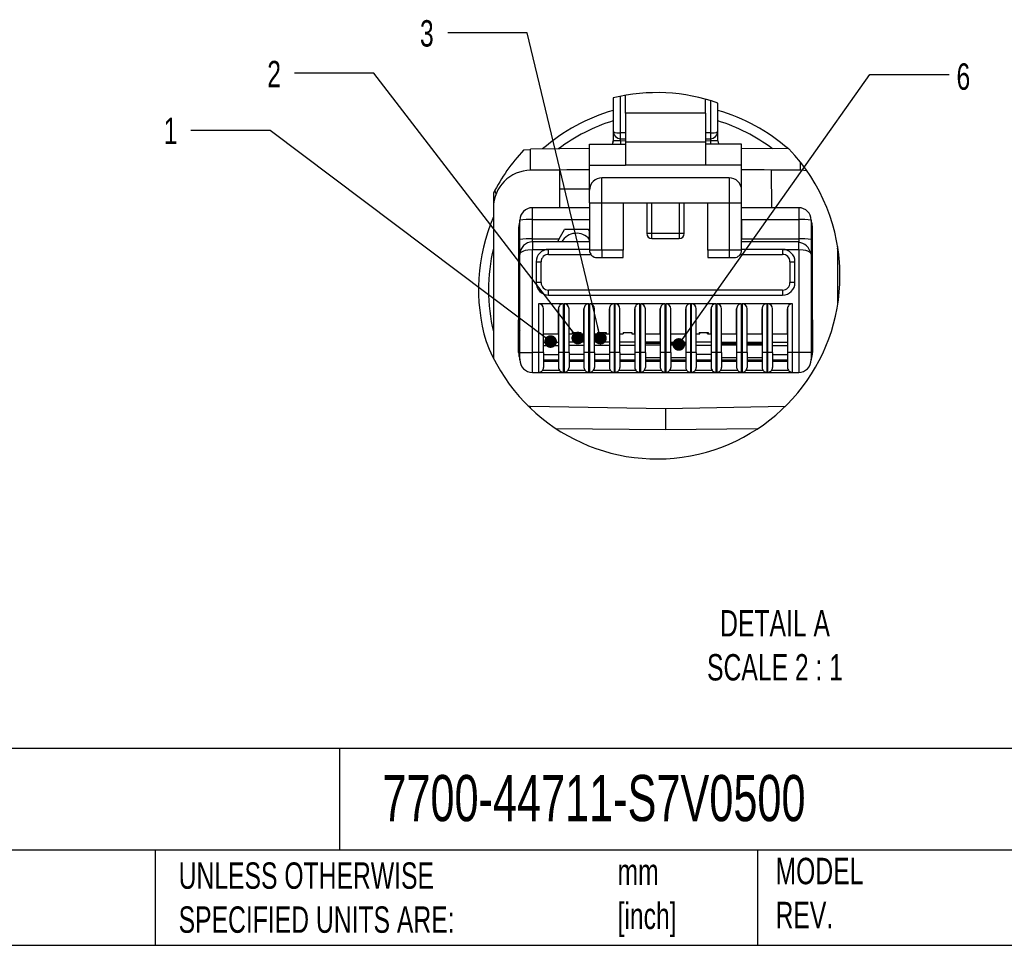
# Model space of a CAD drawing. Header units: millimetres. Extents: x 6 to 273, y 6 to 210.
# Tile 2 of 5: x 130 to 209, y 6 to 81. Entities that reach past the tile are written whole.
import ezdxf

# ---------------------------------------------------------------- set-up
doc = ezdxf.new("R2010")
doc.units = ezdxf.units.MM
doc.linetypes.add('SLD-Solid', pattern=[0])
doc.layers.add('SLD-DEFPOINTS', color=7, linetype='Continuous')
doc.layers.add('TEXT', color=140, linetype='SLD-Solid', lineweight=25)
doc.styles.add('SLDTEXTSTYLE0', font='TXT', dxfattribs={"width": 0.7})
doc.dimstyles.new('SLDDIMSTYLE5', dxfattribs={"dimtxt": 0.18, "dimasz": 1.016, "dimexe": 0, "dimexo": 0.0625, "dimgap": 0, "dimtad": 0, "dimtih": 1, "dimtoh": 1, "dimdec": 0, "dimrnd": 1e-09, "dimzin": 0, "dimdsep": 46, "dimtxsty": 'Standard', "dimblk1": 'DOT', "dimblk2": 'DOT', "dimsah": 1, "dimcen": 0.09, "dimadec": 0, "dimazin": 0, "dimtfac": 1.016, "dimtdec": 0, "dimtofl": 0, "dimtmove": 0, "dimatfit": 3, "dimldrblk": 'DOT', "dimfxl": 0, "dimfrac": 2, "dimtolj": 1, "dimtzin": 0, "dimarcsym": 0})

# ---------------------------------------------------------------- blocks, each defined once
blk = doc.blocks.new('_Dot')
at = {"color": 0, "linetype": 'ByBlock', "lineweight": -2}
blk.add_line((-0.5, 0), (-1, 0), dxfattribs=at)
at = {"color": 0, "linetype": 'ByBlock', "const_width": 0.5}
blk.add_lwpolyline([(-0.25, 0, 1), (0.25, 0, 1)], format="xyb", close=True, dxfattribs=at)

msp = doc.modelspace()

# ---------------------------------------------------------------- linework, layer by layer
for p, q in [((177.714, 74.283), (177.714, 71.579)), ((178.309, 71.48), (178.309, 74.416)), ((178.714, 73.058), (178.714, 74.492)), ((185.114, 73.058), (185.114, 74.182)), ((185.519, 74.064), (185.519, 71.48)), ((186.114, 71.579), (186.114, 73.868)), ((185.114, 73.058), (178.714, 73.058)), ((178.714, 73.058), (178.714, 70.744)), ((185.114, 73.058), (185.114, 70.744)), ((177.714, 71.579), (177.714, 70.841)), ((178.714, 71.478), (178.309, 71.48)), ((185.519, 71.48), (185.114, 71.478)), ((186.114, 70.841), (186.114, 71.579)), ((175.814, 70.563), (178.714, 70.563)), ((175.814, 68.903), (175.814, 70.563)), ((177.714, 70.841), (177.668, 70.613)), ((177.69, 70.718), (177.714, 70.839)), ((178.309, 70.834), (178.309, 71.013)), ((178.309, 71.013), (178.714, 71.011)), ((178.714, 70.823), (178.309, 70.834)), ((185.114, 70.744), (178.714, 70.744)), ((178.714, 70.744), (178.714, 68.903)), ((185.114, 71.011), (185.519, 71.013)), ((185.519, 70.834), (185.114, 70.816)), ((185.114, 70.744), (185.114, 68.903)), ((188.014, 70.563), (185.114, 70.563)), ((185.519, 71.013), (185.519, 70.834)), ((188.014, 68.903), (188.014, 70.563)), ((171.086, 70.124), (170.535, 70.094)), ((175.814, 70.227), (171.086, 70.183)), ((171.086, 70.067), (171.086, 70.183)), ((171.086, 68.483), (171.086, 70.067)), ((191.813, 70.192), (188.014, 70.227)), ((175.814, 68.903), (178.714, 68.903)), ((175.814, 66.883), (175.814, 68.903)), ((185.114, 68.903), (178.714, 68.903)), ((188.014, 68.903), (185.114, 68.903)), ((188.014, 66.883), (188.014, 68.903)), ((192.742, 68.483), (192.742, 69.126)), ((173.414, 68.505), (171.086, 68.483)), ((173.414, 68.505), (173.414, 66.983)), ((190.442, 65.483), (190.414, 68.505)), ((192.742, 68.483), (190.414, 68.505)), ((193.261, 68.427), (192.742, 68.483)), ((176.814, 65.883), (176.814, 67.883)), ((187.014, 67.883), (176.814, 67.883)), ((187.014, 67.883), (187.014, 65.883)), ((168.114, 66.642), (168.114, 65.483)), ((168.324, 66.586), (168.226, 66.859)), ((173.428, 66.983), (173.414, 66.983)), ((173.442, 65.483), (173.428, 66.983)), ((173.428, 66.983), (175.814, 66.983)), ((175.814, 65.883), (175.814, 66.883)), ((188.014, 65.883), (188.014, 66.883)), ((175.814, 65.883), (176.814, 65.883)), ((175.814, 65.883), (175.814, 62.083)), ((176.814, 62.083), (176.814, 65.883)), ((176.814, 65.883), (178.514, 65.883)), ((178.514, 65.883), (180.814, 65.883)), ((178.514, 65.883), (178.514, 62.083)), ((180.414, 65.883), (180.414, 63.403)), ((180.814, 65.883), (183.014, 65.883)), ((180.814, 63.403), (180.814, 65.883)), ((183.014, 65.883), (185.314, 65.883)), ((183.014, 65.883), (183.014, 63.403)), ((183.414, 63.403), (183.414, 65.883)), ((185.314, 65.883), (187.014, 65.883)), ((185.314, 62.083), (185.314, 65.883)), ((187.014, 65.883), (188.014, 65.883)), ((187.014, 65.883), (187.014, 62.083)), ((188.014, 62.083), (188.014, 65.883)), ((168.114, 65.483), (168.114, 53.41)), ((175.814, 65.483), (171.234, 65.483)), ((171.234, 64.536), (171.234, 65.483)), ((192.594, 65.483), (188.014, 65.483)), ((192.594, 65.483), (192.594, 64.536)), ((170.234, 62.937), (170.234, 64.483)), ((171.234, 62.99), (171.234, 64.536)), ((171.234, 64.536), (175.814, 64.536)), ((175.814, 64.536), (175.814, 63.582)), ((188.014, 64.536), (192.594, 64.536)), ((188.014, 64.536), (188.014, 62.99)), ((192.594, 64.536), (192.594, 62.99)), ((193.594, 64.483), (193.594, 62.937)), ((170.134, 63.883), (170.134, 56.483)), ((170.134, 63.883), (170.234, 63.883)), ((173.392, 62.99), (173.821, 63.733)), ((175.726, 63.733), (173.821, 63.733)), ((175.814, 63.582), (175.726, 63.733)), ((175.814, 62.944), (175.814, 63.582)), ((180.814, 63.403), (180.414, 63.403)), ((180.814, 63.003), (180.814, 63.403)), ((183.014, 63.403), (180.814, 63.403)), ((183.014, 63.403), (183.014, 63.003)), ((183.414, 63.403), (183.014, 63.403)), ((193.594, 63.883), (193.694, 63.883)), ((193.694, 56.483), (193.694, 63.883)), ((170.234, 61.743), (170.234, 62.937)), ((171.234, 62.743), (171.234, 62.99)), ((171.234, 62.99), (173.392, 62.99)), ((175.814, 62.743), (171.234, 62.743)), ((175.814, 62.743), (175.814, 62.944)), ((180.814, 63.003), (183.014, 63.003)), ((188.014, 62.99), (192.594, 62.99)), ((192.594, 62.743), (188.014, 62.743)), ((192.594, 62.99), (192.594, 62.743)), ((192.594, 62.699), (192.594, 62.743)), ((193.594, 62.937), (193.594, 61.743)), ((170.234, 53.883), (170.234, 61.743)), ((171.234, 53.883), (171.234, 62.143)), ((171.234, 62.143), (172.534, 62.143)), ((172.534, 61.743), (172.534, 62.143)), ((175.814, 62.143), (172.534, 62.143)), ((172.534, 61.743), (175.919, 61.743)), ((176.814, 62.083), (175.814, 62.083)), ((178.514, 62.083), (176.814, 62.083)), ((176.814, 62.083), (176.814, 61.483)), ((178.514, 61.483), (178.514, 62.083)), ((187.014, 62.083), (185.314, 62.083)), ((185.314, 62.083), (185.314, 61.483)), ((188.014, 62.083), (187.014, 62.083)), ((187.014, 62.083), (187.014, 61.483)), ((187.908, 61.743), (191.294, 61.743)), ((191.294, 62.143), (188.014, 62.143)), ((191.294, 62.143), (191.294, 61.743)), ((191.294, 62.143), (192.594, 62.143)), ((192.594, 62.143), (192.594, 53.883)), ((193.571, 61.821), (193.594, 61.743)), ((193.594, 61.743), (193.594, 53.883)), ((195.714, 62.369), (195.714, 57.683)), ((195.8, 61.757), (195.714, 62.23)), ((171.534, 61.143), (171.534, 59.483)), ((171.534, 61.143), (171.934, 61.143)), ((171.934, 59.483), (171.934, 61.143)), ((176.414, 61.483), (176.814, 61.483)), ((176.814, 61.483), (178.514, 61.483)), ((185.314, 61.483), (187.014, 61.483)), ((187.014, 61.483), (187.414, 61.483)), ((191.894, 61.143), (191.894, 59.483)), ((191.894, 61.143), (192.294, 61.143)), ((192.294, 59.483), (192.294, 61.143)), ((171.934, 59.483), (171.534, 59.483)), ((192.294, 59.483), (191.894, 59.483)), ((191.294, 58.883), (172.534, 58.883)), ((172.534, 58.483), (172.534, 58.883)), ((172.534, 58.483), (191.294, 58.483)), ((191.294, 58.883), (191.294, 58.483)), ((173.734, 57.783), (171.734, 57.783)), ((171.734, 57.783), (171.734, 53.883)), ((173.734, 53.883), (173.734, 57.783)), ((175.774, 57.783), (173.774, 57.783)), ((173.774, 57.783), (173.774, 53.883)), ((175.774, 53.883), (175.774, 57.783)), ((177.814, 57.783), (175.814, 57.783)), ((175.814, 57.783), (175.814, 53.883)), ((177.814, 53.883), (177.814, 57.783)), ((179.854, 57.783), (177.854, 57.783)), ((177.854, 57.783), (177.854, 53.883)), ((179.854, 53.883), (179.854, 57.783)), ((181.894, 57.783), (179.894, 57.783)), ((179.894, 57.783), (179.894, 53.883)), ((181.894, 53.883), (181.894, 57.783)), ((183.934, 57.783), (181.934, 57.783)), ((181.934, 57.783), (181.934, 53.883)), ((183.934, 53.883), (183.934, 57.783)), ((185.974, 57.783), (183.974, 57.783)), ((183.974, 57.783), (183.974, 53.883)), ((185.974, 53.883), (185.974, 57.783)), ((188.014, 57.783), (186.014, 57.783)), ((186.014, 57.783), (186.014, 53.883)), ((188.014, 53.883), (188.014, 57.783)), ((190.054, 57.783), (188.054, 57.783)), ((188.054, 57.783), (188.054, 53.883)), ((190.054, 53.883), (190.054, 57.783)), ((192.094, 57.783), (190.094, 57.783)), ((190.094, 57.783), (190.094, 53.883)), ((192.094, 53.883), (192.094, 57.783)), ((172.134, 55.383), (172.134, 57.383)), ((172.134, 53.883), (172.134, 57.383)), ((173.334, 55.383), (173.334, 57.383)), ((173.334, 57.383), (173.334, 53.883)), ((174.174, 55.383), (174.174, 57.383)), ((174.174, 53.883), (174.174, 57.383)), ((175.374, 57.383), (175.374, 53.883)), ((175.374, 55.383), (175.374, 57.383)), ((176.214, 55.383), (176.214, 57.383)), ((176.214, 53.883), (176.214, 57.383)), ((177.414, 55.383), (177.414, 57.383)), ((177.414, 57.383), (177.414, 53.883)), ((178.254, 55.383), (178.254, 57.383)), ((178.254, 53.883), (178.254, 57.383)), ((179.454, 55.383), (179.454, 57.383)), ((179.454, 57.383), (179.454, 53.883)), ((180.294, 55.383), (180.294, 57.383)), ((180.294, 53.883), (180.294, 57.383)), ((181.494, 55.383), (181.494, 57.383)), ((181.494, 57.383), (181.494, 53.883)), ((182.334, 55.383), (182.334, 57.383)), ((182.334, 53.883), (182.334, 57.383)), ((183.534, 55.383), (183.534, 57.383)), ((183.534, 57.383), (183.534, 53.883)), ((184.374, 55.383), (184.374, 57.383)), ((184.374, 53.883), (184.374, 57.383)), ((185.574, 55.383), (185.574, 57.383)), ((185.574, 57.383), (185.574, 53.883)), ((186.414, 55.383), (186.414, 57.383)), ((186.414, 53.883), (186.414, 57.383)), ((187.614, 55.383), (187.614, 57.383)), ((187.614, 57.383), (187.614, 53.883)), ((188.454, 55.383), (188.454, 57.383)), ((188.454, 53.883), (188.454, 57.383)), ((189.654, 55.383), (189.654, 57.383)), ((189.654, 57.383), (189.654, 53.883)), ((190.494, 55.383), (190.494, 57.383)), ((190.494, 53.883), (190.494, 57.383)), ((191.694, 55.383), (191.694, 57.383)), ((191.694, 57.383), (191.694, 53.883)), ((170.134, 55.883), (170.134, 56.483)), ((170.234, 56.483), (170.134, 56.483)), ((193.694, 56.483), (193.594, 56.483)), ((193.694, 56.483), (193.694, 55.883)), ((170.134, 53.883), (170.134, 55.883)), ((172.134, 55.383), (173.334, 55.383)), ((174.174, 55.383), (174.424, 55.383)), ((174.424, 55.483), (175.124, 55.483)), ((174.424, 55.483), (174.424, 55.383)), ((175.124, 55.483), (175.124, 55.383)), ((175.124, 55.383), (175.374, 55.383)), ((176.214, 55.383), (176.464, 55.383)), ((176.464, 55.483), (177.164, 55.483)), ((176.464, 55.483), (176.464, 55.383)), ((176.464, 55.383), (176.514, 55.383)), ((176.514, 55.383), (176.514, 55.483)), ((177.114, 55.383), (177.114, 55.483)), ((177.114, 55.383), (177.164, 55.383)), ((177.164, 55.483), (177.164, 55.383)), ((177.164, 55.383), (177.414, 55.383)), ((178.254, 55.383), (178.504, 55.383)), ((178.504, 55.483), (179.204, 55.483)), ((178.504, 55.483), (178.504, 55.383)), ((179.204, 55.483), (179.204, 55.383)), ((179.204, 55.383), (179.454, 55.383)), ((180.294, 55.383), (181.494, 55.383)), ((182.334, 55.383), (183.534, 55.383)), ((184.374, 55.383), (184.624, 55.383)), ((184.624, 55.483), (185.324, 55.483)), ((184.624, 55.483), (184.624, 55.383)), ((184.624, 55.383), (184.674, 55.383)), ((184.674, 55.383), (184.674, 55.483)), ((185.274, 55.383), (185.274, 55.483)), ((185.274, 55.383), (185.324, 55.383)), ((185.324, 55.483), (185.324, 55.383)), ((185.324, 55.383), (185.574, 55.383)), ((186.414, 55.383), (187.614, 55.383)), ((188.454, 55.383), (189.654, 55.383)), ((190.494, 55.383), (191.694, 55.383)), ((193.694, 55.883), (193.694, 53.883)), ((172.134, 54.703), (173.334, 54.703)), ((175.374, 54.703), (174.174, 54.703)), ((177.414, 54.703), (176.214, 54.703)), ((179.454, 54.703), (178.254, 54.703)), ((181.494, 54.703), (180.294, 54.703)), ((181.494, 54.594), (180.294, 54.594)), ((182.334, 54.703), (183.534, 54.703)), ((182.334, 54.594), (183.534, 54.594)), ((185.574, 54.703), (184.374, 54.703)), ((186.414, 54.703), (187.614, 54.703)), ((186.414, 54.594), (187.614, 54.594)), ((188.454, 54.703), (189.654, 54.703)), ((188.454, 54.594), (189.654, 54.594)), ((190.494, 54.703), (191.694, 54.703)), ((170.234, 53.883), (171.234, 53.883)), ((170.234, 53.283), (170.234, 53.883)), ((171.734, 53.883), (171.234, 53.883)), ((171.234, 52.283), (171.234, 53.883)), ((171.734, 53.883), (171.734, 52.283)), ((172.134, 53.883), (171.734, 53.883)), ((172.134, 54.433), (173.334, 54.433)), ((172.134, 53.883), (172.134, 52.683)), ((172.134, 53.703), (173.334, 53.703)), ((173.734, 53.883), (173.334, 53.883)), ((173.334, 53.883), (173.334, 52.683)), ((173.774, 53.883), (173.734, 53.883)), ((173.734, 52.283), (173.734, 53.883)), ((174.174, 53.883), (173.774, 53.883)), ((173.774, 53.883), (173.774, 52.283)), ((175.374, 54.433), (174.174, 54.433)), ((174.174, 53.883), (174.174, 52.683)), ((175.374, 53.703), (174.174, 53.703)), ((175.774, 53.883), (175.374, 53.883)), ((175.374, 53.883), (175.374, 52.683)), ((175.814, 53.883), (175.774, 53.883)), ((175.774, 52.283), (175.774, 53.883)), ((176.214, 53.883), (175.814, 53.883)), ((175.814, 53.883), (175.814, 52.283)), ((177.414, 54.433), (176.214, 54.433)), ((176.214, 53.883), (176.214, 52.683)), ((177.414, 53.703), (176.214, 53.703)), ((177.814, 53.883), (177.414, 53.883)), ((177.414, 53.883), (177.414, 52.683)), ((177.854, 53.883), (177.814, 53.883)), ((177.814, 52.283), (177.814, 53.883)), ((178.254, 53.883), (177.854, 53.883)), ((177.854, 53.883), (177.854, 52.283)), ((179.454, 54.433), (178.254, 54.433)), ((178.254, 53.883), (178.254, 52.683)), ((179.454, 53.703), (178.254, 53.703)), ((179.854, 53.883), (179.454, 53.883)), ((179.454, 53.883), (179.454, 52.683)), ((179.894, 53.883), (179.854, 53.883)), ((179.854, 52.283), (179.854, 53.883)), ((180.294, 53.883), (179.894, 53.883)), ((179.894, 53.883), (179.894, 52.283)), ((181.494, 54.463), (180.294, 54.463)), ((180.294, 53.883), (180.294, 52.683)), ((181.894, 53.883), (181.494, 53.883)), ((181.494, 53.883), (181.494, 52.683)), ((181.934, 53.883), (181.894, 53.883)), ((181.894, 52.283), (181.894, 53.883)), ((182.334, 53.883), (181.934, 53.883)), ((181.934, 53.883), (181.934, 52.283)), ((183.534, 54.463), (182.334, 54.463)), ((182.334, 53.883), (182.334, 52.683)), ((183.934, 53.883), (183.534, 53.883)), ((183.534, 53.883), (183.534, 52.683)), ((183.974, 53.883), (183.934, 53.883)), ((183.934, 52.283), (183.934, 53.883)), ((184.374, 53.883), (183.974, 53.883)), ((183.974, 53.883), (183.974, 52.283)), ((185.574, 54.433), (184.374, 54.433)), ((184.374, 53.883), (184.374, 52.683)), ((185.574, 53.703), (184.374, 53.703)), ((185.974, 53.883), (185.574, 53.883)), ((185.574, 53.883), (185.574, 52.683)), ((186.014, 53.883), (185.974, 53.883)), ((185.974, 52.283), (185.974, 53.883)), ((186.414, 53.883), (186.014, 53.883)), ((186.014, 53.883), (186.014, 52.283)), ((187.614, 54.463), (186.414, 54.463)), ((186.414, 53.883), (186.414, 52.683)), ((188.014, 53.883), (187.614, 53.883)), ((187.614, 53.883), (187.614, 52.683)), ((188.054, 53.883), (188.014, 53.883)), ((188.014, 52.283), (188.014, 53.883)), ((188.454, 53.883), (188.054, 53.883)), ((188.054, 53.883), (188.054, 52.283)), ((189.654, 54.463), (188.454, 54.463)), ((188.454, 53.883), (188.454, 52.683)), ((190.054, 53.883), (189.654, 53.883)), ((189.654, 53.883), (189.654, 52.683)), ((190.094, 53.883), (190.054, 53.883)), ((190.054, 52.283), (190.054, 53.883)), ((190.494, 53.883), (190.094, 53.883)), ((190.094, 53.883), (190.094, 52.283)), ((190.494, 54.433), (191.694, 54.433)), ((190.494, 53.883), (190.494, 52.683)), ((190.494, 53.703), (191.694, 53.703)), ((192.094, 53.883), (191.694, 53.883)), ((191.694, 53.883), (191.694, 52.683)), ((192.594, 53.883), (192.094, 53.883)), ((192.094, 52.283), (192.094, 53.883)), ((193.594, 53.883), (192.594, 53.883)), ((192.594, 53.883), (192.594, 52.283)), ((193.594, 53.883), (193.594, 53.283)), ((172.134, 53.283), (173.334, 53.283)), ((173.334, 53.14), (172.134, 53.14)), ((174.174, 53.283), (175.374, 53.283)), ((175.374, 53.14), (174.174, 53.14)), ((176.214, 53.283), (177.414, 53.283)), ((177.414, 53.14), (176.214, 53.14)), ((178.254, 53.283), (179.454, 53.283)), ((179.454, 53.14), (178.254, 53.14)), ((181.494, 53.443), (180.294, 53.443)), ((180.294, 53.283), (181.494, 53.283)), ((181.494, 53.14), (180.294, 53.14)), ((183.534, 53.443), (182.334, 53.443)), ((182.334, 53.283), (183.534, 53.283)), ((183.534, 53.14), (182.334, 53.14)), ((184.374, 53.283), (185.574, 53.283)), ((185.574, 53.14), (184.374, 53.14)), ((187.614, 53.443), (186.414, 53.443)), ((186.414, 53.283), (187.614, 53.283)), ((187.614, 53.14), (186.414, 53.14)), ((189.654, 53.443), (188.454, 53.443)), ((188.454, 53.283), (189.654, 53.283)), ((189.654, 53.14), (188.454, 53.14)), ((190.494, 53.283), (191.694, 53.283)), ((191.694, 53.14), (190.494, 53.14)), ((171.234, 52.283), (171.734, 52.283)), ((171.734, 52.283), (173.734, 52.283)), ((173.427, 52.427), (172.041, 52.427)), ((173.734, 52.283), (173.774, 52.283)), ((173.774, 52.283), (175.774, 52.283)), ((175.467, 52.427), (174.081, 52.427)), ((175.774, 52.283), (175.814, 52.283)), ((175.814, 52.283), (177.814, 52.283)), ((177.507, 52.427), (176.121, 52.427)), ((177.814, 52.283), (177.854, 52.283)), ((177.854, 52.283), (179.854, 52.283)), ((179.547, 52.427), (178.161, 52.427)), ((179.854, 52.283), (179.894, 52.283)), ((179.894, 52.283), (181.894, 52.283)), ((181.587, 52.427), (180.201, 52.427)), ((181.894, 52.283), (181.934, 52.283)), ((181.934, 52.283), (183.934, 52.283)), ((183.627, 52.427), (182.241, 52.427)), ((183.934, 52.283), (183.974, 52.283)), ((183.974, 52.283), (185.974, 52.283)), ((185.667, 52.427), (184.281, 52.427)), ((185.974, 52.283), (186.014, 52.283)), ((186.014, 52.283), (188.014, 52.283)), ((187.707, 52.427), (186.321, 52.427)), ((188.014, 52.283), (188.054, 52.283)), ((188.054, 52.283), (190.054, 52.283)), ((189.747, 52.427), (188.361, 52.427)), ((190.054, 52.283), (190.094, 52.283)), ((190.094, 52.283), (192.094, 52.283)), ((191.787, 52.427), (190.401, 52.427)), ((192.094, 52.283), (192.594, 52.283)), ((170.879, 49.604), (171.058, 49.584)), ((171.058, 49.584), (181.914, 49.383)), ((171.058, 49.584), (171.061, 49.427)), ((181.914, 49.383), (191.517, 49.561)), ((181.914, 49.383), (181.914, 47.683)), ((181.914, 47.683), (173.146, 47.764)), ((189.275, 47.751), (181.914, 47.683))]:
    msp.add_line(p, q)
at = {"flags": 128}
for points in [[(178.309, 71.013), (178.309, 71.3), (178.309, 71.48)], [(185.519, 71.48), (185.518, 71.242), (185.519, 71.013)], [(178.309, 70.834), (178.307, 70.612), (178.307, 70.563)], [(185.519, 70.834), (185.52, 70.612), (185.521, 70.563)], [(186.114, 70.841), (186.16, 70.613), (186.192, 70.563)], [(175.814, 68.527), (175.535, 68.524), (175.081, 68.52), (174.562, 68.515), (173.999, 68.51), (173.414, 68.505)], [(190.414, 68.505), (189.829, 68.51), (189.266, 68.515), (188.747, 68.52), (188.292, 68.524), (188.014, 68.527)], [(170.234, 64.44), (170.165, 64.195), (170.134, 63.883)], [(193.694, 63.883), (193.663, 64.195), (193.594, 64.44)], [(171.234, 62.743), (171.234, 62.698), (171.234, 62.567), (171.234, 62.373), (171.234, 62.143)], [(173.392, 62.99), (173.364, 62.941), (173.337, 62.894), (173.312, 62.852), (173.291, 62.815), (173.273, 62.784), (173.26, 62.762), (173.252, 62.748), (173.25, 62.743)], [(192.594, 62.143), (192.594, 62.373), (192.594, 62.567), (192.594, 62.698), (192.594, 62.699)], [(170.234, 61.743), (170.261, 61.836), (170.331, 61.916), (170.542, 62.032), (170.698, 62.081), (170.871, 62.115), (171.234, 62.143)], [(192.594, 62.143), (192.957, 62.115), (193.13, 62.081), (193.286, 62.032), (193.496, 61.916), (193.567, 61.836), (193.571, 61.821)]]:
    msp.add_lwpolyline(points, dxfattribs=at)
for centre, radius, start, end in [((181.914, 58.883), 15, 106.26022, 131.06847), ((181.914, 58.883), 15, 48.93153, 73.73979), ((181.914, 58.883), 14.2, 107.20403, 127.13314), ((181.914, 58.883), 14.2, 52.86686, 72.79597), ((178.182, 72.554), 1.081, 244.32576, 276.71296), ((178.311, 71.611), 0.598, 182.9939, 269.80633), ((185.645, 72.554), 1.081, 263.28635, 295.67493), ((185.517, 71.611), 0.598, 270.18907, 357.01069), ((177.81, 53.435), 17.407, 88.35885, 90.31679), ((186.036, 51.825), 19.016, 89.76607, 91.55829), ((171.114, 65.483), 3, 90.52981, 180.00001), ((176.814, 66.883), 1, 90.00068, 180.00105), ((187.014, 66.883), 1, 0, 89.9993), ((181.736, 58.93), 14.818, 156.82479, 196.39964), ((171.234, 64.483), 1, 90.00002, 179.99996), ((192.594, 64.483), 1, 0.00004, 89.99998), ((170.984, 59.719), 4.823, 87.0366, 98.95519), ((192.843, 59.719), 4.823, 81.04481, 92.9634), ((174.774, 62.083), 1.35, 39.61285, 150.73261), ((180.814, 63.403), 0.4, 180.00001, 269.99998), ((183.014, 63.403), 0.4, 270.00002, 359.99999), ((170.984, 58.173), 4.823, 87.03661, 98.95518), ((171.234, 61.743), 1, 90.00007, 179.99992), ((192.448, 61.55), 1.159, 13.04114, 83.35123), ((192.843, 58.173), 4.823, 81.04482, 92.96339), ((181.914, 58.883), 14.2, 166.36835, 193.63165), ((172.534, 61.143), 1, 90.00002, 179.99998), ((172.534, 61.143), 0.6, 90, 180.00001), ((176.414, 62.083), 0.6, 180, 269.99999), ((187.414, 62.083), 0.6, 270.00001, 360), ((191.294, 61.143), 1, 0.00002, 89.99998), ((191.294, 61.143), 0.6, 359.99999, 90), ((172.534, 59.483), 1, 180.00004, 269.99998), ((172.534, 59.483), 0.6, 180, 270), ((191.294, 59.483), 0.6, 270, 360), ((191.294, 59.483), 1, 270.00002, 359.99996), ((171.734, 57.383), 0.4, 0.00004, 89.99996), ((173.734, 57.383), 0.4, 89.99979, 180.00021), ((173.774, 57.383), 0.4, 0.00011, 89.99982), ((175.774, 57.383), 0.4, 89.99983, 180.00024), ((175.814, 57.383), 0.4, 359.99997, 89.99997), ((177.814, 57.383), 0.4, 89.9998, 180.00026), ((177.854, 57.383), 0.4, 0.00009, 89.99991), ((179.854, 57.383), 0.4, 89.99981, 180.00022), ((179.894, 57.383), 0.4, 0.00005, 89.99992), ((181.894, 57.383), 0.4, 89.99979, 180.00024), ((181.934, 57.383), 0.4, 0.00004, 89.99993), ((183.934, 57.383), 0.4, 89.9998, 180.00024), ((183.974, 57.383), 0.4, 0.00008, 89.99989), ((185.974, 57.383), 0.4, 89.99978, 180.00022), ((186.014, 57.383), 0.4, 359.99997, 89.99997), ((188.014, 57.383), 0.4, 89.99983, 180.00024), ((188.054, 57.383), 0.4, 359.99998, 89.99995), ((190.054, 57.383), 0.4, 89.99986, 180.0002), ((190.094, 57.383), 0.4, 0.00012, 89.99988), ((192.094, 57.383), 0.4, 89.99974, 180.00026), ((170.534, 55.883), 0.4, 180.00033, 221.40921), ((193.294, 55.883), 0.4, 318.59079, 359.99967), ((171.734, 53.883), 1.6, 180.00016, 200.36394), ((192.094, 53.883), 1.6, 339.63606, 359.99984), ((171.234, 53.283), 1, 179.99995, 270.00005), ((192.594, 53.283), 1, 269.99995, 0.00005), ((171.734, 52.683), 0.4, 269.99988, 359.99998), ((173.734, 52.683), 0.4, 180.00002, 270.00012), ((173.774, 52.683), 0.4, 269.99983, 0.0001), ((175.774, 52.683), 0.4, 179.9999, 270.00017), ((175.814, 52.683), 0.4, 269.99983, 0.0001), ((177.814, 52.683), 0.4, 179.9999, 270.00017), ((177.854, 52.683), 0.4, 269.99983, 0.00004), ((179.854, 52.683), 0.4, 179.99996, 270.00014), ((179.894, 52.683), 0.4, 269.99983, 0.00007), ((181.894, 52.683), 0.4, 179.99994, 270.00015), ((181.934, 52.683), 0.4, 269.99985, 0.00006), ((183.934, 52.683), 0.4, 179.99993, 270.00017), ((183.974, 52.683), 0.4, 269.99986, 0.00004), ((185.974, 52.683), 0.4, 179.99996, 270.00017), ((186.014, 52.683), 0.4, 269.99983, 0.0001), ((188.014, 52.683), 0.4, 179.9999, 270.00017), ((188.054, 52.683), 0.4, 269.99983, 0.0001), ((190.054, 52.683), 0.4, 179.9999, 270.00017), ((190.094, 52.683), 0.4, 269.99988, 359.99998), ((192.094, 52.683), 0.4, 180.00002, 270.00012)]:
    msp.add_arc(centre, radius, start, end)
at = {"layer": 'SLD-DEFPOINTS'}
for start, end in [(70.53055, 103.81824), (136.704, 153.21764), (0.00001, 43.82098), (201.07551, 360)]:
    msp.add_arc((181.22, 60.026), 14.682, start, end, dxfattribs=at)
at = {"layer": 'TEXT'}
for p, q in [((273.05, 22.126), (6.35, 22.126)), ((155.759, 22.126), (155.759, 13.97)), ((273.05, 13.97), (6.35, 13.97)), ((140.998, 13.97), (140.998, 6.35)), ((189.301, 13.97), (189.301, 6.35)), ((6.35, 6.35), (273.05, 6.35))]:
    msp.add_line(p, q, dxfattribs=at)

# ---------------------------------------------------------------- texts
at = {"layer": 'TEXT', "style": 'SLDTEXTSTYLE0'}
for s, insert, char_height, attachment_point in [('3', (162.22, 80.517), 2.117, 1), ('2', (149.977, 77.253), 2.117, 1), ('6', (205.245, 77.056), 2.117, 1), ('1', (141.671, 72.701), 2.117, 1), ('DETAIL A^JSCALE 2 : 1', (190.693, 33.225), 2.11667, 2), ('7700-44711-S7V0500', (159.208, 20.006), 3.70417, 1), ('METRIC UNITS USED ^JFOR PART DESIGN', (106.854, 12.997), 2.11667, 1), ('UNLESS OTHERWISE ^JSPECIFIED UNITS ARE:', (142.869, 12.997), 2.11667, 1), ('mm^J[inch]', (178.064, 13.297), 2.1167, 1), ('MODEL ^JREV.', (190.734, 13.364), 2.11667, 1)]:
    msp.add_mtext(s, dxfattribs=dict(at, insert=insert, char_height=char_height, attachment_point=attachment_point))

# ---------------------------------------------------------------- leaders
at = {"layer": 'TEXT'}
for points in [[(176.692, 55.021), (170.819, 79.506), (164.469, 79.506)], [(174.876, 55.033), (158.521, 76.276), (152.171, 76.276)], [(182.978, 54.518), (198.305, 76.152), (204.655, 76.152)], [(172.698, 54.752), (150.198, 71.68), (143.848, 71.68)]]:
    msp.add_leader(points, dimstyle='SLDDIMSTYLE5', dxfattribs=at)

doc.saveas('drawing.dxf')
